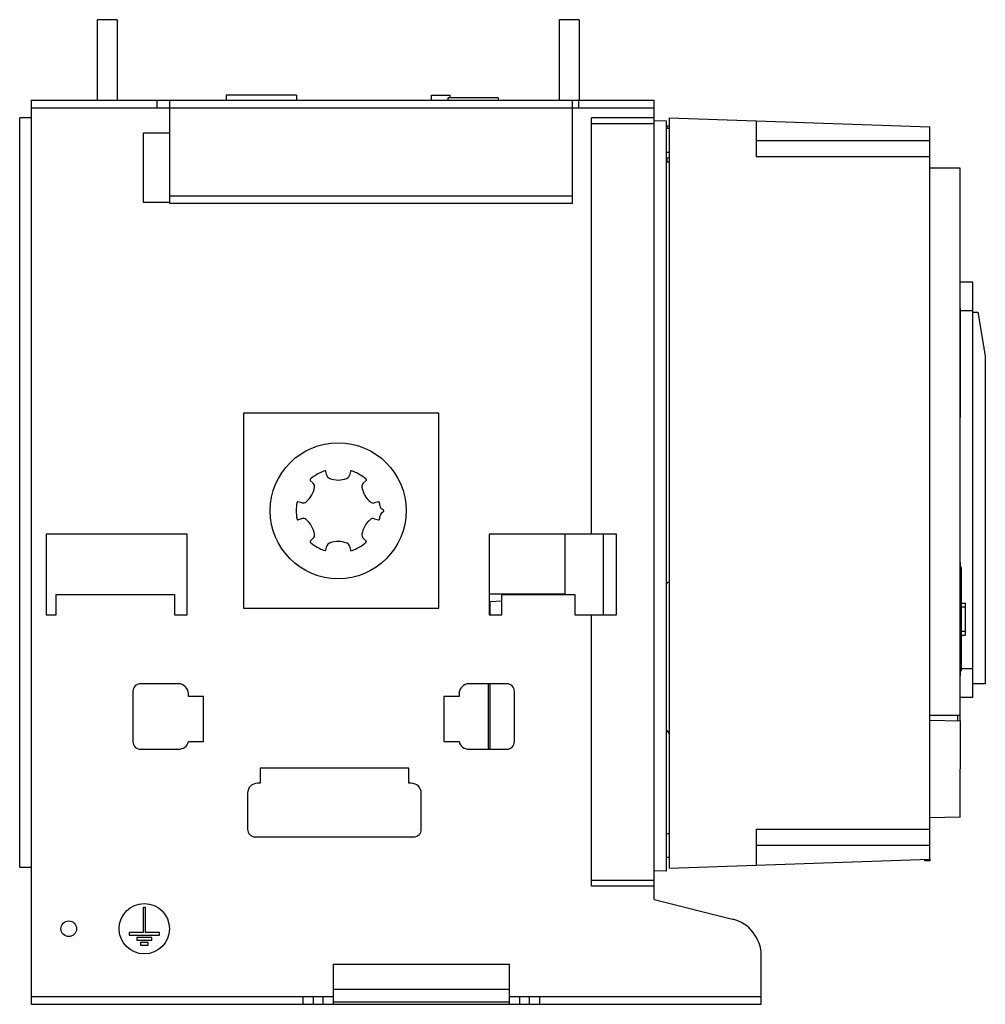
# Model space of a CAD drawing. Header units: millimetres. Extents: x 56 to 440, y 147 to 538.
import ezdxf

# ---------------------------------------------------------------- set-up
doc = ezdxf.new("R2010")
doc.units = ezdxf.units.MM
doc.header["$LTSCALE"] = 44.496273
doc.layers.add('00_COMPONENTS_1', color=7, linetype='CONTINUOUS')

msp = doc.modelspace()

# ---------------------------------------------------------------- linework, layer by layer
at = {"layer": '00_COMPONENTS_1', "color": 7, "linetype": 'Continuous'}
for p, q in [((87.01, 537.64), (87.01, 505.64)), ((95.01, 537.64), (87.01, 537.64)), ((95.01, 537.64), (95.01, 505.64)), ((270.51, 537.64), (270.51, 505.64)), ((278.51, 537.64), (270.51, 537.64)), ((278.51, 537.64), (278.51, 505.64)), ((60.76, 505.64), (60.76, 146.64)), ((60.76, 505.64), (308.26, 505.64)), ((110.76, 505.64), (110.76, 502.64)), ((115.76, 505.64), (115.76, 464.64)), ((138.26, 507.64), (138.26, 505.64)), ((166.26, 507.64), (138.26, 507.64)), ((166.26, 507.64), (166.26, 505.64)), ((219.86, 505.64), (219.86, 507.64)), ((219.86, 507.64), (227.26, 507.64)), ((226.4, 505.64), (226.4, 506.64)), ((246.27, 506.64), (226.4, 506.64)), ((227.26, 506.64), (227.26, 507.64)), ((246.27, 506.64), (246.27, 505.64)), ((275.76, 464.64), (275.76, 505.64)), ((278.26, 505.64), (278.26, 502.64)), ((308.26, 188.24), (308.26, 505.64)), ((60.76, 502.64), (308.26, 502.64)), ((56.26, 200.93), (56.26, 498.64)), ((60.76, 498.64), (56.26, 498.64)), ((283.36, 333.34), (283.36, 498.68)), ((308.26, 498.68), (283.36, 498.68)), ((313.06, 497.54), (308.26, 497.37)), ((313.06, 497.54), (313.06, 199.54)), ((314.26, 498.64), (314.26, 200.64)), ((314.26, 498.64), (417.76, 495.03)), ((348.76, 497.44), (348.76, 483.14)), ((283.36, 496.37), (308.26, 496.37)), ((313.28, 495.54), (313.06, 495.54)), ((314.26, 494.4), (313.06, 494.4)), ((313.28, 495.54), (313.28, 494.4)), ((313.28, 495.54), (314.26, 495.53)), ((417.76, 204.26), (417.76, 495.03)), ((105.26, 492.64), (105.26, 465.14)), ((115.76, 492.64), (105.26, 492.64)), ((348.76, 489.64), (417.76, 489.64)), ((314.26, 484.89), (313.06, 484.89)), ((313.28, 482.82), (313.06, 482.82)), ((313.28, 481.04), (313.06, 481.04)), ((313.28, 482.82), (314.26, 482.84)), ((313.28, 482.82), (313.28, 481.04)), ((314.26, 481.05), (313.28, 481.04)), ((417.76, 483.14), (348.76, 483.14)), ((429.76, 478.64), (417.76, 478.64)), ((429.76, 259.29), (429.76, 478.64)), ((115.76, 467.64), (275.76, 467.64)), ((105.26, 465.14), (115.76, 465.14)), ((275.76, 464.64), (115.76, 464.64)), ((429.76, 433.57), (434.76, 433.57)), ((434.76, 268.52), (434.76, 433.57)), ((429.89, 422.89), (429.76, 422.89)), ((429.89, 379.68), (429.89, 422.89)), ((434.76, 422.07), (429.89, 422.07)), ((434.76, 421.49), (436.76, 421.49)), ((436.76, 421.49), (439.76, 404.19)), ((439.76, 404.19), (439.76, 273.89)), ((145.16, 381.34), (145.16, 303.94)), ((222.76, 381.34), (145.16, 381.34)), ((222.76, 303.94), (222.76, 381.34)), ((429.89, 379.68), (429.76, 379.68)), ((178.28, 356.7), (177.89, 358.28)), ((187.65, 358.27), (187.26, 356.7)), ((171.67, 354.69), (172.83, 353.56)), ((192.7, 353.55), (193.87, 354.68)), ((168.35, 345.79), (166.78, 346.24)), ((198.74, 346.23), (197.18, 345.78)), ((166.78, 339.06), (168.34, 339.5)), ((197.18, 339.49), (198.79, 339.03)), ((66.76, 333.34), (66.76, 301.34)), ((122.76, 333.34), (66.76, 333.34)), ((122.76, 301.34), (122.76, 333.34)), ((242.76, 333.34), (242.76, 301.34)), ((293.26, 333.34), (242.76, 333.34)), ((272.75, 333.34), (272.75, 309.64)), ((288.06, 301.34), (288.06, 333.34)), ((293.26, 301.34), (293.26, 333.34)), ((172.83, 331.73), (171.66, 330.6)), ((177.88, 327.01), (178.27, 328.59)), ((187.24, 328.58), (187.63, 327.01)), ((193.86, 330.59), (192.69, 331.72)), ((429.96, 322.09), (429.76, 322.09)), ((429.96, 277.09), (429.96, 322.09)), ((430.36, 320.1), (429.96, 320.1)), ((430.36, 279.07), (430.36, 320.1)), ((70.76, 301.34), (70.76, 309.34)), ((70.76, 309.34), (117.76, 309.34)), ((117.76, 309.34), (117.76, 301.34)), ((242.76, 309.64), (272.75, 309.64)), ((247.76, 309.34), (276.76, 309.34)), ((247.76, 301.34), (247.76, 309.34)), ((272.06, 309.64), (272.06, 309.34)), ((276.76, 309.34), (276.76, 301.34)), ((247.76, 306.69), (243.06, 306.53)), ((243.06, 301.34), (243.06, 306.53)), ((430.36, 305.89), (431.96, 305.89)), ((431.96, 293.29), (431.96, 305.89)), ((66.76, 301.34), (70.76, 301.34)), ((117.76, 301.34), (122.76, 301.34)), ((145.16, 303.94), (222.76, 303.94)), ((242.76, 301.34), (247.76, 301.34)), ((276.76, 301.34), (293.26, 301.34)), ((283.36, 193.6), (283.36, 301.34)), ((431.96, 304.39), (430.36, 304.39)), ((430.36, 294.79), (431.96, 294.79)), ((430.36, 293.29), (431.96, 293.29)), ((430.36, 279.07), (429.96, 279.07)), ((430.36, 280.01), (434.76, 280.01)), ((119.26, 273.94), (104.26, 273.94)), ((249.76, 273.94), (234.76, 273.94)), ((242.47, 247.94), (242.47, 273.94)), ((243.06, 247.94), (243.06, 273.94)), ((429.96, 277.09), (429.76, 277.09)), ((439.76, 273.89), (434.76, 273.89)), ((101.26, 270.94), (101.26, 250.94)), ((123.26, 268.94), (123.26, 269.94)), ((230.76, 269.94), (230.76, 268.94)), ((252.76, 250.94), (252.76, 270.94)), ((129.26, 268.94), (123.26, 268.94)), ((129.26, 250.94), (129.26, 268.94)), ((230.76, 268.94), (224.76, 268.94)), ((224.76, 268.94), (224.76, 250.94)), ((434.76, 268.52), (429.76, 268.52)), ((429.76, 264.29), (429.92, 264.21)), ((429.92, 264.21), (429.76, 264.21)), ((429.76, 261.39), (417.76, 261.39)), ((417.76, 259.46), (429.76, 259.23)), ((428.76, 261.38), (428.76, 259.29)), ((429.76, 259.23), (429.7, 220.95)), ((123.26, 250.94), (129.26, 250.94)), ((224.76, 250.94), (230.76, 250.94)), ((104.26, 247.94), (119.39, 247.94)), ((234.64, 247.94), (249.76, 247.94)), ((151.76, 240.44), (151.76, 234.44)), ((210.76, 240.44), (151.76, 240.44)), ((210.76, 234.44), (210.76, 240.44)), ((151.76, 234.44), (150.76, 234.44)), ((211.76, 234.44), (210.76, 234.44)), ((146.76, 230.44), (146.76, 216.14)), ((215.76, 216.14), (215.76, 230.44)), ((429.7, 220.95), (417.7, 220.66)), ((429.76, 220.85), (429.76, 220.95)), ((348.76, 216.14), (417.76, 216.14)), ((348.76, 216.14), (348.76, 201.85)), ((149.76, 213.14), (212.76, 213.14)), ((314.26, 214.37), (313.06, 214.37)), ((417.76, 209.64), (348.76, 209.64)), ((314.26, 204.91), (313.06, 204.91)), ((314.26, 200.64), (417.76, 204.26)), ((415.68, 203.66), (415.68, 204.18)), ((417.68, 203.62), (415.68, 203.66)), ((417.68, 204.26), (417.68, 203.62)), ((60.76, 200.93), (56.26, 200.93)), ((313.06, 199.54), (308.26, 199.71)), ((283.36, 195.91), (308.26, 195.91)), ((308.26, 193.6), (283.36, 193.6)), ((308.26, 188.24), (339.39, 180.48)), ((106.26, 185.14), (105.26, 185.14)), ((105.26, 185.14), (105.26, 175.14)), ((106.26, 175.14), (106.26, 185.14)), ((105.26, 175.14), (99.76, 175.14)), ((99.76, 175.14), (99.76, 174.14)), ((99.76, 174.14), (111.76, 174.14)), ((108.76, 173.14), (102.76, 173.14)), ((102.76, 173.14), (102.76, 172.14)), ((102.76, 172.14), (108.76, 172.14)), ((111.76, 175.14), (106.26, 175.14)), ((108.76, 172.14), (108.76, 173.14)), ((111.76, 174.14), (111.76, 175.14)), ((107.26, 171.14), (104.26, 171.14)), ((104.26, 171.14), (104.26, 170.14)), ((104.26, 170.14), (107.26, 170.14)), ((107.26, 170.14), (107.26, 171.14)), ((350.76, 146.64), (350.76, 165.92)), ((180.76, 162.64), (250.76, 162.64)), ((180.76, 162.64), (180.76, 146.64)), ((250.76, 146.64), (250.76, 162.64)), ((180.76, 152.64), (250.76, 152.64)), ((180.76, 149.64), (60.76, 149.64)), ((168.76, 149.64), (168.76, 146.64)), ((172.76, 149.64), (172.76, 146.64)), ((176.76, 146.64), (176.76, 149.64)), ((350.76, 149.64), (250.76, 149.64)), ((254.76, 149.64), (254.76, 146.64)), ((258.76, 146.64), (258.76, 149.64)), ((262.76, 149.64), (262.76, 146.64)), ((60.76, 146.64), (350.76, 146.64)), ((250.76, 147.45), (180.76, 147.45))]:
    msp.add_line(p, q, dxfattribs=at)
for centre, radius in [((182.76, 342.64), 27), ((105.76, 176.64), 10), ((75.76, 176.64), 3.1)]:
    msp.add_circle(centre, radius, dxfattribs=at)
for centre, radius, start, end in [((182.76, 342.64), 16.7, 108.3275, 131.5935), ((177.6, 358.21), 0.3, 13.9706, 106.8817), ((180.03, 357.14), 1.8, 194.0265, 249.4113), ((185.51, 357.14), 1.8, 290.5795, 345.9736), ((187.94, 358.2), 0.3, 71.5912, 165.9734), ((182.76, 342.64), 16.7, 48.3541, 71.5935), ((163.89, 353.55), 9.6, 309.4116, 350.5443), ((171.88, 354.91), 0.3, 131.5912, 225.9734), ((171.58, 352.27), 1.8, 350.5795, 45.9736), ((182.77, 364.44), 9.6, 249.4114, 290.5443), ((193.95, 352.26), 1.8, 134.0265, 189.4113), ((201.65, 353.53), 9.6, 189.4114, 230.5445), ((193.66, 354.9), 0.3, 313.9727, 48.3553), ((182.76, 342.64), 16.7, 168.3232, 191.5935), ((168.84, 347.52), 1.8, 254.0275, 309.4132), ((196.69, 347.51), 1.8, 230.5797, 285.9756), ((198.83, 345.94), 0.3, 11.591, 105.9734), ((182.76, 342.64), 16.7, 6.9514, 11.5935), ((201.22, 344.89), 1.9, 186.9514, 250.1741), ((182.76, 342.64), 16.75, 348.3402, 353.0797), ((201.28, 340.4), 1.9, 111.1035, 173.0797), ((200.41, 342.63), 0.5, 291.1035, 70.5487), ((166.7, 339.35), 0.3, 191.5911, 285.9734), ((168.84, 337.77), 1.8, 50.5797, 105.9756), ((163.88, 331.75), 9.6, 9.4114, 50.5445), ((201.64, 331.73), 9.6, 129.4116, 170.5443), ((196.68, 337.76), 1.8, 74.0275, 129.4132), ((198.87, 339.32), 0.3, 253.9747, 348.3403), ((171.58, 333.03), 1.8, 314.0265, 9.4113), ((193.94, 333.02), 1.8, 170.5795, 225.9736), ((171.87, 330.39), 0.3, 133.9745, 227.5942), ((182.76, 342.64), 16.7, 228.3405, 251.5935), ((180.01, 328.15), 1.8, 110.5795, 165.9736), ((182.75, 320.84), 9.6, 69.4114, 110.5443), ((185.5, 328.15), 1.8, 14.0265, 69.4113), ((182.76, 342.64), 16.7, 288.2911, 311.5935), ((193.65, 330.38), 0.3, 311.5912, 45.9734), ((177.58, 327.08), 0.3, 251.5912, 345.9734), ((187.93, 327.08), 0.3, 193.9728, 284.8504), ((342.91, 277.04), 47.21, 127.3609, 129.2166), ((104.26, 270.94), 3, 90, 180), ((119.26, 269.94), 4, 0, 90), ((234.76, 269.94), 4, 90, 180), ((249.76, 270.94), 3, 0, 90), ((342.65, 277.43), 36.76, 216.3952, 219.4392), ((104.26, 250.94), 3, 180, 270), ((119.39, 251.94), 4, 270, 345.5225), ((234.64, 251.94), 4, 194.4775, 270), ((249.76, 250.94), 3, 270, 360), ((150.76, 230.44), 4, 90, 180), ((211.76, 230.44), 4, 0, 90), ((149.76, 216.14), 3, 180, 270), ((212.76, 216.14), 3, 270, 360), ((335.76, 165.92), 15, 0, 76)]:
    msp.add_arc(centre, radius, start, end, dxfattribs=at)
msp.add_open_spline([(166.78, 346.24), (166.76, 346.25), (166.72, 346.25), (166.67, 346.25), (166.62, 346.24), (166.57, 346.22), (166.54, 346.2), (166.51, 346.18), (166.48, 346.16), (166.46, 346.13), (166.44, 346.1), (166.43, 346.08), (166.42, 346.05), (166.41, 346.03), (166.41, 346.02), (166.41, 346.02)], degree=3, knots=[0, 0, 0, 0, 0.13224, 0.250415, 0.356609, 0.452419, 0.538564, 0.616007, 0.686767, 0.753074, 0.81716, 0.881264, 0.947636, 0.996979, 1, 1, 1, 1], dxfattribs=at)

doc.saveas('drawing.dxf')
